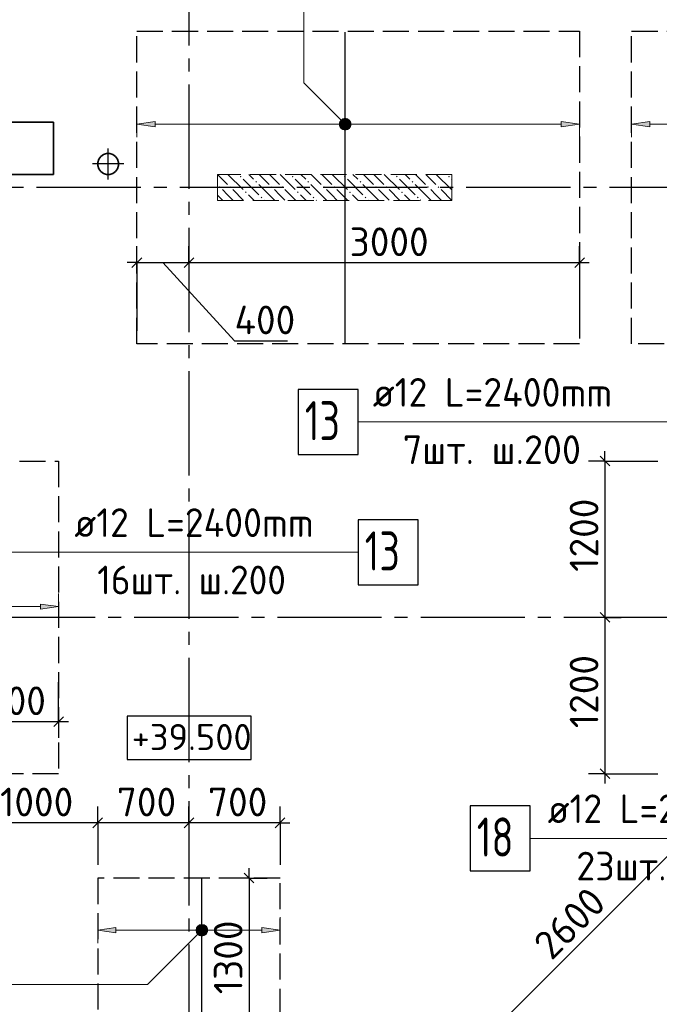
# Model space of a CAD drawing. Header units: millimetres. Extents: x 40580 to 1930067, y -240640 to 81020.
# Tile 236 of 256: x 730423 to 735335, y -210891 to -203334. Entities that reach past the tile are written whole.
import ezdxf

# ---------------------------------------------------------------- set-up
doc = ezdxf.new("R2010")
doc.units = ezdxf.units.MM
for name, pattern in [('______2', [270, 200, -70]), ('______5', [1100, 800, -100, 100, -100]), ('CENTER', [2, 1.25, -0.25, 0.25, -0.25])]:
    doc.linetypes.add(name, pattern=pattern)
for name, color, linetype, lineweight in [('Standard', 7, 'Continuous', 25), ('Высотные отметки', 7, 'Continuous', 25), ('ДОП Верх по Х', 7, 'Continuous', 25), ('ЖБ Перекрытие верхний уровень', 7, 'Continuous', 35), ('ОСИ', 7, 'CENTER', 15), ('Позиционная метка номер позиции', 7, 'Continuous', 13), ('Примечания', 7, 'Continuous', 13)]:
    doc.layers.add(name, color=color, linetype=linetype, lineweight=lineweight)
doc.layers.add('ЖБ Пилон', color=7, linetype='______2', lineweight=13, true_color=0xa0a0a0)
doc.styles.add('GOST 2.304', font='isocpeur.ttf', dxfattribs={"width": 0.8})
doc.styles.add('ISOCPEUR', font='isocpeur.ttf')

msp = doc.modelspace()

# ---------------------------------------------------------------- hatches: boundary and pattern name
at = {"layer": 'ДОП Верх по Х', "linetype": 'Continuous', "lineweight": 13, "transparency": 33554687}
for points in [[(732890.1, -204117), (732903.6, -204168), (732903.6, -204103.5)], [(732903.6, -204103.5), (732922.3, -204173.3), (732922.3, -204098.3)], [(732903.6, -204103.5), (732903.6, -204168), (732922.3, -204173.3)], [(732922.3, -204098.3), (732922.3, -204173.3), (732941.1, -204168)], [(732922.3, -204098.3), (732941.1, -204168), (732941.1, -204103.5)], [(732941.1, -204103.5), (732941.1, -204168), (732954.6, -204154.5)], [(732941.1, -204103.5), (732954.6, -204154.5), (732954.6, -204117)], [(732890.1, -204154.5), (732890.1, -204117), (732884.8, -204135.8)], [(732890.1, -204117), (732890.1, -204154.5), (732903.6, -204168)], [(732954.6, -204117), (732954.6, -204154.5), (732959.8, -204135.8)], [(734582.3, -204155.8), (734722.3, -204135.8), (734582.3, -204115.8)], [(730582.3, -207858.5), (730722.3, -207838.5), (730582.3, -207818.5)], [(731790.1, -210341.1), (731790.1, -210303.6), (731784.8, -210322.3)], [(731790.1, -210303.6), (731803.6, -210354.6), (731803.6, -210290.1)], [(731790.1, -210303.6), (731790.1, -210341.1), (731803.6, -210354.6)], [(731803.6, -210290.1), (731822.3, -210359.8), (731822.3, -210284.8)], [(731803.6, -210290.1), (731803.6, -210354.6), (731822.3, -210359.8)], [(731822.3, -210284.8), (731822.3, -210359.8), (731841.1, -210354.6)], [(731822.3, -210284.8), (731841.1, -210354.6), (731841.1, -210290.1)], [(731841.1, -210290.1), (731841.1, -210354.6), (731854.6, -210341.1)], [(731841.1, -210290.1), (731854.6, -210341.1), (731854.6, -210303.6)], [(731854.6, -210303.6), (731854.6, -210341.1), (731859.8, -210322.3)], [(732282.3, -210342.3), (732422.3, -210322.3), (732282.3, -210302.3)]]:
    msp.add_hatch(color=7, dxfattribs=at).paths.add_polyline_path(points)
for points in [[(731462.3, -204155.8), (731322.3, -204135.8), (731462.3, -204115.8)], [(735262.3, -204155.8), (735122.3, -204135.8), (735262.3, -204115.8)], [(731162.3, -210342.3), (731022.3, -210322.3), (731162.3, -210302.3)]]:
    msp.add_hatch(color=7, dxfattribs=at).paths.add_polyline_path(points, flags=16)
at = {"layer": 'ЖБ Пилон', "linetype": 'Continuous', "lineweight": -3, "transparency": 33554687}
for points in [[(732112.8, -204538.2), (732119.3, -204531.7), (732125.8, -204538.2), (732119.3, -204544.7)], [(732512.8, -204538.2), (732519.3, -204531.7), (732525.8, -204538.2), (732519.3, -204544.7)], [(732912.8, -204538.2), (732919.3, -204531.7), (732925.8, -204538.2), (732919.3, -204544.7)], [(733312.8, -204538.2), (733319.3, -204531.7), (733325.8, -204538.2), (733319.3, -204544.7)], [(733712.8, -204538.2), (733719.3, -204531.7), (733725.8, -204538.2), (733719.3, -204544.7)], [(731952.8, -204618.2), (731959.3, -204611.7), (731965.8, -204618.2), (731959.3, -204624.7)], [(732032.8, -204618.2), (732039.3, -204611.7), (732045.8, -204618.2), (732039.3, -204624.7)], [(732232.8, -204578.2), (732239.3, -204571.7), (732245.8, -204578.2), (732239.3, -204584.7)], [(732352.8, -204618.2), (732359.3, -204611.7), (732365.8, -204618.2), (732359.3, -204624.7)], [(732432.8, -204618.2), (732439.3, -204611.7), (732445.8, -204618.2), (732439.3, -204624.7)], [(732632.8, -204578.2), (732639.3, -204571.7), (732645.8, -204578.2), (732639.3, -204584.7)], [(732752.8, -204618.2), (732759.3, -204611.7), (732765.8, -204618.2), (732759.3, -204624.7)], [(732832.8, -204618.2), (732839.3, -204611.7), (732845.8, -204618.2), (732839.3, -204624.7)], [(733032.8, -204578.2), (733039.3, -204571.7), (733045.8, -204578.2), (733039.3, -204584.7)], [(733152.8, -204618.2), (733159.3, -204611.7), (733165.8, -204618.2), (733159.3, -204624.7)], [(733232.8, -204618.2), (733239.3, -204611.7), (733245.8, -204618.2), (733239.3, -204624.7)], [(733432.8, -204578.2), (733439.3, -204571.7), (733445.8, -204578.2), (733439.3, -204584.7)], [(733552.8, -204618.2), (733559.3, -204611.7), (733565.8, -204618.2), (733559.3, -204624.7)], [(733632.8, -204618.2), (733639.3, -204611.7), (733645.8, -204618.2), (733639.3, -204624.7)], [(732152.8, -204658.2), (732159.3, -204651.7), (732165.8, -204658.2), (732159.3, -204664.7)], [(732272.8, -204698.2), (732279.3, -204691.7), (732285.8, -204698.2), (732279.3, -204704.7)], [(732552.8, -204658.2), (732559.3, -204651.7), (732565.8, -204658.2), (732559.3, -204664.7)], [(732672.8, -204698.2), (732679.3, -204691.7), (732685.8, -204698.2), (732679.3, -204704.7)], [(732952.8, -204658.2), (732959.3, -204651.7), (732965.8, -204658.2), (732959.3, -204664.7)], [(733072.8, -204698.2), (733079.3, -204691.7), (733085.8, -204698.2), (733079.3, -204704.7)], [(733352.8, -204658.2), (733359.3, -204651.7), (733365.8, -204658.2), (733359.3, -204664.7)], [(733472.8, -204698.2), (733479.3, -204691.7), (733485.8, -204698.2), (733479.3, -204704.7)]]:
    msp.add_hatch(color=7, dxfattribs=at).paths.add_polyline_path(points, flags=16)
at = {"layer": 'Позиционная метка номер позиции', "linetype": 'Continuous', "lineweight": 13, "transparency": 33554687}
for points in [[(732890.5, -204167.6), (732933.8, -204092.5), (732879, -204147.2)], [(732879, -204147.2), (732933.8, -204092.5), (732910.8, -204092.5)], [(732879, -204147.2), (732910.8, -204092.5), (732879, -204124.3)], [(732879, -204124.3), (732910.8, -204092.5), (732890.5, -204104)], [(732890.5, -204167.6), (732954.1, -204104), (732933.8, -204092.5)], [(732910.8, -204179.1), (732954.1, -204104), (732890.5, -204167.6)], [(732910.8, -204179.1), (732965.6, -204124.3), (732954.1, -204104)], [(732933.8, -204179.1), (732965.6, -204124.3), (732910.8, -204179.1)], [(732933.8, -204179.1), (732965.6, -204147.2), (732965.6, -204124.3)], [(732965.6, -204147.2), (732933.8, -204179.1), (732954.1, -204167.6)], [(731854.1, -210354.2), (731790.5, -210290.5), (731779, -210310.9)], [(731865.6, -210333.8), (731810.8, -210279.1), (731790.5, -210290.5)], [(731865.6, -210333.8), (731790.5, -210290.5), (731854.1, -210354.2)], [(731865.6, -210310.9), (731833.8, -210279.1), (731810.8, -210279.1)], [(731865.6, -210310.9), (731810.8, -210279.1), (731865.6, -210333.8)], [(731833.8, -210279.1), (731865.6, -210310.9), (731854.1, -210290.5)], [(731854.1, -210354.2), (731779, -210310.9), (731833.8, -210365.6)], [(731833.8, -210365.6), (731779, -210310.9), (731779, -210333.8)], [(731833.8, -210365.6), (731779, -210333.8), (731810.8, -210365.6)], [(731810.8, -210365.6), (731779, -210333.8), (731790.5, -210354.2)]]:
    msp.add_hatch(color=7, dxfattribs=at).paths.add_polyline_path(points)

# ---------------------------------------------------------------- linework, layer by layer
at = {"layer": 'Standard', "color": 8, "linetype": '______5', "lineweight": -3, "transparency": 33554687}
for p, q in [((731102.3, -204560.8), (731102.3, -204321.8)), ((731221.8, -204441.3), (730982.8, -204441.3))]:
    msp.add_line(p, q, dxfattribs=at)
at = {"layer": 'Standard', "color": 251, "linetype": 'Continuous', "lineweight": -3, "true_color": 0x656565, "transparency": 33554687}
for p, q in [((731322.3, -205198.2), (731322.3, -205073.2)), ((731722.3, -205198.2), (731722.3, -205073.2)), ((734722.3, -205198.2), (734722.3, -205073.2)), ((731322.3, -205198.2), (731322.3, -205323.2)), ((731322.3, -205198.2), (731322.3, -205721.3)), ((731722.3, -205198.2), (731722.3, -205323.2)), ((731722.3, -205198.2), (731722.3, -205198.2)), ((734722.3, -205198.2), (734722.3, -205323.2)), ((734722.3, -205198.2), (734722.3, -205721.3)), ((734916.8, -206721.3), (734791.8, -206721.3)), ((734916.8, -206721.3), (735041.8, -206721.3)), ((734916.8, -206721.3), (735322.3, -206721.3)), ((734916.8, -207921.3), (734791.8, -207921.3)), ((734916.8, -207921.3), (735041.8, -207921.3)), ((734916.8, -207921.3), (734916.8, -207921.3)), ((730722.3, -208721.3), (730722.3, -208417.4)), ((730722.3, -208721.3), (730722.3, -208596.3)), ((730722.3, -208721.3), (730722.3, -208846.3)), ((734916.8, -209121.3), (734791.8, -209121.3)), ((734916.8, -209121.3), (735041.8, -209121.3)), ((734916.8, -209121.3), (735322.3, -209121.3)), ((731022.3, -209498.1), (731022.3, -209373.1)), ((731722.3, -209498.1), (731722.3, -209373.1)), ((732422.3, -209498.1), (732422.3, -209373.1)), ((731022.3, -209498.1), (731022.3, -209623.1)), ((731022.3, -209498.1), (731022.3, -209821.3)), ((731722.3, -209498.1), (731722.3, -209623.1)), ((731722.3, -209498.1), (731722.3, -209563.9)), ((732422.3, -209498.1), (732422.3, -209623.1)), ((732422.3, -209498.1), (732422.3, -209821.3)), ((732184, -209921.3), (732059, -209921.3)), ((732184, -209921.3), (732309, -209921.3)), ((732184, -209921.3), (732322.3, -209921.3))]:
    msp.add_line(p, q, dxfattribs=at)
at = {"layer": 'Standard', "color": 7, "linetype": 'Continuous', "lineweight": 25, "transparency": 33554687}
for p, q in [((731284.8, -205235.7), (731359.8, -205160.7)), ((731684.8, -205235.7), (731759.8, -205160.7)), ((734684.8, -205235.7), (734759.8, -205160.7)), ((734879.3, -206683.8), (734954.3, -206758.8)), ((734879.3, -207883.8), (734954.3, -207958.8)), ((730684.8, -208758.8), (730759.8, -208683.8)), ((734879.3, -209083.8), (734954.3, -209158.8)), ((731059.8, -209460.6), (730984.8, -209535.6)), ((731759.8, -209460.6), (731684.8, -209535.6)), ((732459.8, -209460.6), (732384.8, -209535.6)), ((732146.5, -209883.8), (732221.5, -209958.8))]:
    msp.add_line(p, q, dxfattribs=at)
at = {"layer": 'Standard', "color": 7, "linetype": 'Continuous', "lineweight": -3, "transparency": 33554687}
for p, q in [((731322.3, -205198.2), (731247.3, -205198.2)), ((731322.3, -205198.2), (731722.3, -205198.2)), ((731522.3, -205198.2), (732072.3, -205798.2)), ((734722.3, -205198.2), (734797.3, -205198.2)), ((732072.3, -205798.2), (732478.9, -205798.2)), ((734916.8, -206721.3), (734916.8, -206646.3)), ((734916.8, -207921.3), (734916.8, -209121.3)), ((730022.3, -208721.3), (730722.3, -208721.3)), ((730722.3, -208721.3), (730797.3, -208721.3)), ((734916.8, -209121.3), (734916.8, -209196.3)), ((734032.7, -211117.4), (735871.1, -209278.9)), ((731022.3, -209498.1), (730022.3, -209498.1)), ((731722.3, -209498.1), (731022.3, -209498.1)), ((732422.3, -209498.1), (731722.3, -209498.1)), ((732422.3, -209498.1), (732497.3, -209498.1)), ((732184, -209921.3), (732184, -209846.3))]:
    msp.add_line(p, q, dxfattribs=at)
for points in [[(731722.3, -205198.2), (732537.6, -205198.2), (732537.6, -205198.2), (732789, -205198.2), (732789, -205198.2), (734722.3, -205198.2)], [(734916.8, -206721.3), (734916.8, -207635.2), (734916.8, -207635.2), (734916.8, -207921.3)], [(732184, -209921.3), (732184, -210877.4), (732184, -210877.4), (732184, -211221.3)]]:
    msp.add_lwpolyline(points, dxfattribs=at)
at = {"layer": 'Высотные отметки', "color": 7, "linetype": 'Continuous', "lineweight": -3, "transparency": 33554687}
msp.add_lwpolyline([(731249.4, -209012.5), (732200.8, -209012.5), (732200.8, -208679.2), (731249.4, -208679.2), (731249.4, -209012.5)], dxfattribs=at)
at = {"layer": 'ДОП Верх по Х', "color": 7, "linetype": 'Continuous', "lineweight": -3, "transparency": 33554687}
for p, q in [((732922.3, -205814.3), (732922.3, -203428.3)), ((731822.3, -212315.3), (731822.3, -209927.3))]:
    msp.add_line(p, q, dxfattribs=at)
at = {"layer": 'ДОП Верх по Х', "color": 251, "linetype": 'Continuous', "lineweight": 13, "true_color": 0x494949, "transparency": 33554687}
for p, q in [((731322.3, -204135.8), (731322.3, -204035.8)), ((734722.3, -204135.8), (734722.3, -204035.8)), ((735122.3, -204135.8), (735122.3, -204035.8)), ((732922.3, -204098.3), (732922.3, -204098.3)), ((731322.3, -204135.8), (731462.3, -204115.8)), ((731462.3, -204155.8), (731322.3, -204135.8)), ((731322.3, -204135.8), (731322.3, -204235.8)), ((731322.3, -204135.8), (731322.3, -204135.8)), ((731462.3, -204115.8), (731462.3, -204155.8)), ((731462.3, -204135.8), (732892.3, -204135.8)), ((732922.3, -204173.3), (732922.3, -204173.3)), ((732952.3, -204135.8), (734582.3, -204135.8)), ((734722.3, -204135.8), (734582.3, -204115.8)), ((734582.3, -204115.8), (734582.3, -204155.8)), ((734582.3, -204155.8), (734722.3, -204135.8)), ((734722.3, -204135.8), (734722.3, -204235.8)), ((734722.3, -204135.8), (734722.3, -204135.8)), ((735122.3, -204135.8), (735262.3, -204115.8)), ((735262.3, -204155.8), (735122.3, -204135.8)), ((735122.3, -204135.8), (735122.3, -204235.8)), ((735122.3, -204135.8), (735122.3, -204135.8)), ((735262.3, -204115.8), (735262.3, -204155.8)), ((735262.3, -204135.8), (735892.3, -204135.8)), ((730722.3, -207838.5), (730722.3, -207738.5)), ((729352.3, -207838.5), (730582.3, -207838.5)), ((730722.3, -207838.5), (730582.3, -207818.5)), ((730582.3, -207818.5), (730582.3, -207858.5)), ((730582.3, -207858.5), (730722.3, -207838.5)), ((730722.3, -207838.5), (730722.3, -207938.5)), ((730722.3, -207838.5), (730722.3, -207838.5)), ((731022.3, -210322.3), (731022.3, -210222.3)), ((732422.3, -210322.3), (732422.3, -210222.3)), ((731022.3, -210322.3), (731162.3, -210302.3)), ((731162.3, -210302.3), (731162.3, -210342.3)), ((731822.3, -210284.8), (731822.3, -210284.8)), ((732422.3, -210322.3), (732282.3, -210302.3)), ((732282.3, -210302.3), (732282.3, -210342.3)), ((731162.3, -210342.3), (731022.3, -210322.3)), ((731022.3, -210322.3), (731022.3, -210422.3)), ((731022.3, -210322.3), (731022.3, -210322.3)), ((731162.3, -210322.3), (731792.3, -210322.3)), ((731822.3, -210359.8), (731822.3, -210359.8)), ((731852.3, -210322.3), (732282.3, -210322.3)), ((732282.3, -210342.3), (732422.3, -210322.3)), ((732422.3, -210322.3), (732422.3, -210422.3)), ((732422.3, -210322.3), (732422.3, -210322.3))]:
    msp.add_line(p, q, dxfattribs=at)
at = {"layer": 'ДОП Верх по Х', "color": 7, "linetype": 'Continuous', "lineweight": 13, "transparency": 33554687}
for p, q in [((733114.3, -206421.3), (735222.3, -206421.3)), ((730822.3, -207421.3), (732930.3, -207421.3)), ((734456.8, -209617.2), (736542.8, -209617.2))]:
    msp.add_line(p, q, dxfattribs=at)
at = {"layer": 'ДОП Верх по Х', "color": 7, "linetype": 'Continuous', "lineweight": 25, "transparency": 33554687}
for points in [[(732562.3, -206671.3), (733022.3, -206671.3), (733022.3, -206171.3), (732562.3, -206171.3), (732562.3, -206671.3)], [(733022.3, -207671.3), (733482.3, -207671.3), (733482.3, -207171.3), (733022.3, -207171.3), (733022.3, -207671.3)], [(733882.8, -209867.2), (734342.8, -209867.2), (734342.8, -209367.2), (733882.8, -209367.2), (733882.8, -209867.2)]]:
    msp.add_lwpolyline(points, dxfattribs=at)
at = {"layer": 'ДОП Верх по Х', "color": 251, "linetype": 'Continuous', "lineweight": 13, "true_color": 0x494949, "transparency": 33554687}
for centre in [(732922.3, -204135.8), (731822.3, -210322.3)]:
    msp.add_circle(centre, 37.5, dxfattribs=at)
at = {"layer": 'ЖБ Перекрытие верхний уровень', "transparency": 33554687}
for p, q in [((730682.3, -204121.3), (730142.3, -204121.3)), ((730682.3, -204521.3), (730682.3, -204121.3)), ((731030.4, -204404.7), (731022.6, -204428.7)), ((731045.3, -204384.3), (731030.4, -204404.7)), ((731065.7, -204369.4), (731045.3, -204384.3)), ((731089.7, -204361.6), (731065.7, -204369.4)), ((731114.9, -204361.6), (731089.7, -204361.6)), ((731138.9, -204369.4), (731114.9, -204361.6)), ((731159.3, -204384.3), (731138.9, -204369.4)), ((731174.2, -204404.7), (731159.3, -204384.3)), ((731182, -204428.7), (731174.2, -204404.7)), ((731022.6, -204428.7), (731022.6, -204453.9)), ((731022.6, -204453.9), (731030.4, -204477.9)), ((731030.4, -204477.9), (731045.3, -204498.3)), ((731159.3, -204498.3), (731174.2, -204477.9)), ((731174.2, -204477.9), (731182, -204453.9)), ((731182, -204453.9), (731182, -204428.7)), ((730142.3, -204521.3), (730682.3, -204521.3)), ((731045.3, -204498.3), (731065.7, -204513.2)), ((731065.7, -204513.2), (731089.7, -204521)), ((731089.7, -204521), (731114.9, -204521)), ((731114.9, -204521), (731138.9, -204513.2)), ((731138.9, -204513.2), (731159.3, -204498.3))]:
    msp.add_line(p, q, dxfattribs=at)
at = {"layer": 'ЖБ Пилон', "color": 253, "linetype": '______2', "lineweight": 13, "true_color": 0xa0a0a0, "transparency": 33554687}
for p, q in [((733742.3, -204521.3), (731942.3, -204521.3)), ((731942.3, -204521.3), (731942.3, -204721.3)), ((733742.3, -204721.3), (733742.3, -204521.3)), ((731942.3, -204721.3), (733742.3, -204721.3))]:
    msp.add_line(p, q, dxfattribs=at)
at = {"layer": 'ЖБ Пилон', "color": 9, "linetype": 'Continuous', "lineweight": -3, "true_color": 0xc7c7c7, "transparency": 33554687}
for p, q in [((731942.4, -204521.3), (732019.3, -204598.2)), ((732022.4, -204521.3), (732139.3, -204638.2)), ((732139.3, -204558.2), (732259.3, -204678.2)), ((732219.3, -204558.2), (732182.4, -204521.3)), ((732262.4, -204521.3), (732339.3, -204598.2)), ((732342.4, -204521.3), (732419.3, -204598.2)), ((732422.4, -204521.3), (732539.3, -204638.2)), ((732539.3, -204558.2), (732659.3, -204678.2)), ((732619.3, -204558.2), (732582.4, -204521.3)), ((732662.4, -204521.3), (732739.3, -204598.2)), ((732742.4, -204521.3), (732819.3, -204598.2)), ((732822.4, -204521.3), (732939.3, -204638.2)), ((732939.3, -204558.2), (733059.3, -204678.2)), ((733019.3, -204558.2), (732982.4, -204521.3)), ((733062.4, -204521.3), (733139.3, -204598.2)), ((733142.4, -204521.3), (733219.3, -204598.2)), ((733222.4, -204521.3), (733339.3, -204638.2)), ((733339.3, -204558.2), (733459.3, -204678.2)), ((733419.3, -204558.2), (733382.4, -204521.3)), ((733462.4, -204521.3), (733539.3, -204598.2)), ((733542.4, -204521.3), (733619.3, -204598.2)), ((733622.4, -204521.3), (733739.3, -204638.2)), ((733739.3, -204558.2), (733742.3, -204561.2)), ((732019.3, -204678.2), (731979.3, -204638.2)), ((732059.3, -204638.2), (732142.4, -204721.3)), ((732259.3, -204598.2), (732379.3, -204718.2)), ((732419.3, -204678.2), (732379.3, -204638.2)), ((732459.3, -204638.2), (732542.4, -204721.3)), ((732659.3, -204598.2), (732779.3, -204718.2)), ((732819.3, -204678.2), (732779.3, -204638.2)), ((732859.3, -204638.2), (732942.4, -204721.3)), ((733059.3, -204598.2), (733179.3, -204718.2)), ((733219.3, -204678.2), (733179.3, -204638.2)), ((733259.3, -204638.2), (733342.4, -204721.3)), ((733459.3, -204598.2), (733579.3, -204718.2)), ((733619.3, -204678.2), (733579.3, -204638.2)), ((733659.3, -204638.2), (733742.3, -204721.2)), ((731942.3, -204681.2), (731979.3, -204718.2)), ((732059.3, -204718.2), (732019.3, -204678.2)), ((732179.3, -204678.2), (732222.4, -204721.3)), ((732459.3, -204718.2), (732419.3, -204678.2)), ((732579.3, -204678.2), (732622.4, -204721.3)), ((732859.3, -204718.2), (732819.3, -204678.2)), ((732979.3, -204678.2), (733022.4, -204721.3)), ((733259.3, -204718.2), (733219.3, -204678.2)), ((733379.3, -204678.2), (733422.4, -204721.3)), ((733659.3, -204718.2), (733619.3, -204678.2)), ((732302.4, -204721.3), (732299.3, -204718.2)), ((732702.4, -204721.3), (732699.3, -204718.2)), ((733102.4, -204721.3), (733099.3, -204718.2)), ((733502.4, -204721.3), (733499.3, -204718.2))]:
    msp.add_line(p, q, dxfattribs=at)
at = {"layer": 'ОСИ', "color": 8, "linetype": '______5', "lineweight": -3, "transparency": 33554687}
for p, q in [((731722.3, -182931.3), (731722.3, -233251.3)), ((737952.3, -204621.3), (718998.3, -204621.3)), ((738702.3, -207921.3), (718998.3, -207921.3))]:
    msp.add_line(p, q, dxfattribs=at)
at = {"layer": 'Позиционная метка номер позиции', "color": 7, "linetype": 'Continuous', "lineweight": 13, "transparency": 33554687}
for p, q in [((732890.5, -204104), (732890.5, -204104)), ((732954.1, -204104), (732954.1, -204104)), ((732890.5, -204167.6), (732890.5, -204167.6)), ((732954.1, -204167.6), (732954.1, -204167.6)), ((737790.4, -209617.2), (734342.8, -209617.2)), ((731790.5, -210290.5), (731790.5, -210290.5)), ((731854.1, -210290.5), (731854.1, -210290.5)), ((731790.5, -210354.2), (731790.5, -210354.2)), ((731854.1, -210354.2), (731854.1, -210354.2))]:
    msp.add_line(p, q, dxfattribs=at)
for points in [[(732922.3, -204135.8), (732604.1, -203817.6), (732604.1, -202921.3), (735104.1, -202921.3)], [(736022.3, -207225.8), (735522.3, -206725.8), (735522.3, -206421.3), (733022.3, -206421.3)], [(729322.3, -207838.5), (729739.5, -207421.3), (733022.3, -207421.3)], [(731822.3, -210322.3), (731405.1, -210739.5), (728122.3, -210739.5)]]:
    msp.add_lwpolyline(points, dxfattribs=at)
for centre in [(732922.3, -204135.8), (731822.3, -210322.3)]:
    msp.add_circle(centre, 45, dxfattribs=at)
at = {"layer": 'Примечания', "color": 7, "linetype": '______2', "lineweight": -3, "transparency": 33554687}
for p, q in [((731322.3, -203421.3), (734722.3, -203421.3)), ((731322.3, -205821.3), (731322.3, -203421.3)), ((734722.3, -203421.3), (734722.3, -205821.3)), ((735122.3, -203421.3), (736722.3, -203421.3)), ((735122.3, -205821.3), (735122.3, -203421.3)), ((734722.3, -205821.3), (731322.3, -205821.3)), ((736722.3, -205821.3), (735122.3, -205821.3)), ((727722.3, -206721.3), (730722.3, -206721.3)), ((730722.3, -206721.3), (730722.3, -209121.3)), ((730722.3, -209121.3), (727722.3, -209121.3)), ((732422.3, -209921.3), (731022.3, -209921.3)), ((731022.3, -209921.3), (731022.3, -212321.3)), ((732422.3, -212321.3), (732422.3, -209921.3))]:
    msp.add_line(p, q, dxfattribs=at)

# ---------------------------------------------------------------- texts
at = {"layer": 'Standard', "color": 7, "linetype": 'Continuous', "lineweight": 25, "transparency": 33554687, "char_height": 220, "attachment_point": 7, "style": 'ISOCPEUR'}
for s, insert, width in [('3000', (732956.5, -205148.2), 657.052), ('400', (732072.3, -205748.2), 531.967), ('700', (730169, -208671.3), 531.973), ('1000', (730272.1, -209448), 625.741), ('700', (731169, -209448.1), 531.973), ('700', (731869, -209448.1), 531.973)]:
    msp.add_mtext(s, dxfattribs=dict(at, insert=insert, width=width))
for s, insert, width, rotation in [('1200', (734866.8, -207571.5), 625.741, 90), ('1200', (734866.8, -208771.5), 625.741, 90), ('2600', (734507.3, -210561.5), 672.625, 45), ('1300', (732134, -210813.7), 610.159, 90)]:
    msp.add_mtext(s, dxfattribs=dict(at, insert=insert, width=width, rotation=rotation))
at = {"layer": 'Высотные отметки', "color": 7, "linetype": 'Continuous', "lineweight": -3, "transparency": 33554687, "insert": (731283.4, -208939.2), "char_height": 200, "width": 870.467, "attachment_point": 7, "style": 'GOST 2.304'}
msp.add_mtext('\\W1.02;+39.500', dxfattribs=at)
at = {"layer": 'ДОП Верх по Х', "color": 7, "linetype": 'Continuous', "lineweight": 13, "transparency": 33554687, "attachment_point": 7, "style": 'ISOCPEUR'}
for s, insert, char_height, width in [('\\W0.96;ø12 L=2400mm ', (733134.3, -206304), 220, 2173.894), ('\\W0.75;13', (732612.3, -206561.3), 300, 472.641), ('\\W0.97;7шт. ш.200 ', (733365.3, -206744), 220, 1713.19), ('\\W0.96;ø12 L=2400mm ', (730842.3, -207304), 220, 2173.901), ('\\W0.75;13', (733072.3, -207561.3), 300, 472.649), ('\\W0.95;16шт. ш.200 ', (731018.3, -207744), 220, 1820.767), ('\\W0.96;ø12 L=2200mm ', (734476.8, -209499.9), 220, 2150.523), ('{\\W0.7500;18}', (733932.8, -209757.2), 300, 472.289), ('{\\W0.9700;23шт. ш.200 }', (734696.8, -209939.9), 220, 1712.318)]:
    msp.add_mtext(s, dxfattribs=dict(at, insert=insert, char_height=char_height, width=width))

doc.saveas('drawing.dxf')
